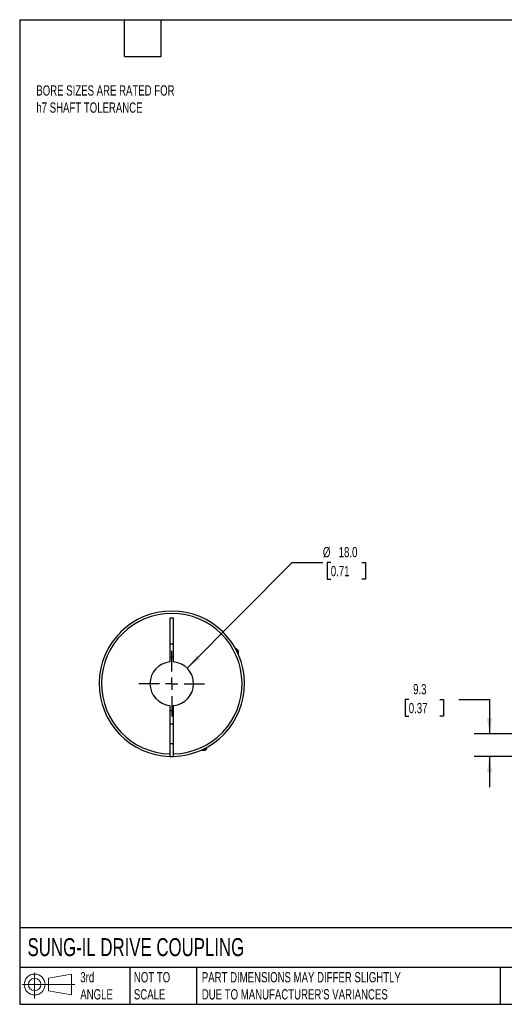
# Model space of a CAD drawing. Header units: millimetres. Extents: x 13 to 546, y 13 to 419.
# Tile 1 of 3: x 13 to 213, y 13 to 419. Entities that reach past the tile are written whole.
import ezdxf

# ---------------------------------------------------------------- set-up
doc = ezdxf.new("R2010")
doc.units = ezdxf.units.MM
doc.header["$LTSCALE"] = 2
doc.linetypes.add('SLD-Center', pattern=[19.05, 15.24, -1.27, 1.27, -1.27])
doc.linetypes.add('SLD-Solid', pattern=[0])
doc.layers.add('CENTER', color=40, linetype='SLD-Center')
doc.layers.add('SLD-DEFPOINTS', color=7, linetype='Continuous')
doc.layers.add('DIMENSIONS', color=140, linetype='SLD-Solid', lineweight=25)
doc.layers.add('TEXT', color=140, linetype='SLD-Solid', lineweight=25)
doc.styles.add('SLDTEXTSTYLE0', font='TXT', dxfattribs={"width": 0.7})
doc.dimstyles.new('SLDDIMSTYLE1', dxfattribs={"dimtxt": 4.316016, "dimasz": 6.604, "dimexe": 0, "dimexo": 0.0625, "dimgap": 1.079004, "dimtad": 0, "dimtih": 1, "dimtoh": 1, "dimdec": 1, "dimrnd": 1e-09, "dimzin": 12, "dimdsep": 46, "dimtxsty": 'SLDTEXTSTYLE0', "dimsah": 1, "dimcen": 0.09, "dimadec": 0, "dimazin": 3, "dimtfac": 1, "dimtdec": 1, "dimtmove": 0, "dimatfit": 0, "dimfxl": 0, "dimfrac": 2, "dimtolj": 1, "dimtzin": 12, "dimarcsym": 0})
doc.dimstyles.new('SLDDIMSTYLE3', dxfattribs={"dimtxt": 4.316016, "dimasz": 6.604, "dimexe": 0, "dimexo": 0.0625, "dimgap": 1.079004, "dimtad": 0, "dimtih": 1, "dimtoh": 1, "dimdec": 1, "dimrnd": 1e-09, "dimzin": 4, "dimdsep": 46, "dimtxsty": 'SLDTEXTSTYLE0', "dimsah": 1, "dimcen": 0, "dimadec": 0, "dimazin": 1, "dimtfac": 1, "dimtdec": 1, "dimtofl": 0, "dimtmove": 0, "dimatfit": 3, "dimfxl": 0, "dimfrac": 2, "dimtolj": 1, "dimtzin": 12, "dimarcsym": 0})

# ---------------------------------------------------------------- blocks, each defined once
blk = doc.blocks.new('Block11')
at = {"color": 7, "linetype": 'SLD-Solid', "lineweight": 18}
for p, q in [((5.18, 10.62), (5.18, 0)), ((10.96, 8.33), (20.35, 10.06)), ((10.96, 3.19), (10.96, 8.33)), ((20.35, 10.06), (20.35, 1.46)), ((0, 5.76), (21.75, 5.76)), ((10.96, 3.19), (20.35, 1.46))]:
    blk.add_line(p, q, dxfattribs=at)
for radius in [4.3, 2.57]:
    blk.add_circle((5.18, 5.76), radius, dxfattribs=at)
blk = doc.blocks.new('Block12')
at = {"layer": 'SLD-DEFPOINTS'}
blk.add_blockref('Block11', (0, 0), dxfattribs=at)
blk = doc.blocks.new('_D_2')
at = {"layer": 'DIMENSIONS'}
for p, q in [((173.22, 138.48), (171.77, 138.48)), ((171.77, 138.48), (171.77, 131.62)), ((186.04, 138.48), (187.49, 138.48)), ((187.49, 138.48), (187.49, 131.62)), ((193.82, 138.48), (206.52, 138.48)), ((206.52, 138.48), (206.52, 124.33)), ((171.77, 131.62), (173.22, 131.62)), ((187.49, 131.62), (186.04, 131.62)), ((232.25, 124.33), (200.17, 124.33)), ((233.39, 115.03), (200.17, 115.03)), ((206.52, 115.03), (206.52, 102.33))]:
    blk.add_line(p, q, dxfattribs=at)
for points in [[(206.52, 124.33), (207.54, 130.93), (205.51, 130.93)], [(206.52, 115.03), (205.51, 108.43), (207.54, 108.43)]]:
    blk.add_solid(points, dxfattribs=at)
at = {"layer": 'DIMENSIONS', "char_height": 4.233, "attachment_point": 1, "style": 'SLDTEXTSTYLE0'}
for s, insert in [('9.3', (175.01, 144.91)), ('0.37', (173.22, 137.08))]:
    blk.add_mtext(s, dxfattribs=dict(at, insert=insert))
blk = doc.blocks.new('_D_8')
at = {"layer": 'DIMENSIONS'}
for p, q in [((81.79, 151.41), (125.09, 195.03)), ((125.09, 195.03), (137.79, 195.03)), ((141.05, 195.03), (139.6, 195.03)), ((139.6, 195.03), (139.6, 188.17)), ((153.88, 195.03), (155.32, 195.03)), ((155.32, 195.03), (155.32, 188.17)), ((139.6, 188.17), (141.05, 188.17)), ((155.32, 188.17), (153.88, 188.17))]:
    blk.add_line(p, q, dxfattribs=at)
blk.add_solid([(81.79, 151.41), (87.17, 155.38), (85.72, 156.81)], dxfattribs=at)
at = {"layer": 'DIMENSIONS', "char_height": 4.233, "attachment_point": 1, "style": 'SLDTEXTSTYLE0'}
for s, insert in [('%%c', (137.79, 201.45)), ('18.0', (144.31, 201.45)), ('0.71', (141.05, 193.62))]:
    blk.add_mtext(s, dxfattribs=dict(at, insert=insert))
blk = doc.blocks.new('SW_CENTERMARKSYMBOL_3')
at = {"layer": 'CENTER', "color": 0}
for p, q in [((0, 5.08), (0, 13.54)), ((-5.08, 0), (-13.54, 0)), ((0, 0), (-2.54, 0)), ((0, 0), (0, 2.54)), ((0, 0), (0, -2.54)), ((0, 0), (2.54, 0)), ((5.08, 0), (13.54, 0)), ((0, -5.08), (0, -13.54))]:
    blk.add_line(p, q, dxfattribs=at)

msp = doc.modelspace()

# ---------------------------------------------------------------- linework, layer by layer
for p, q in [((76.2, 172.03), (74.7, 172.03)), ((74.7, 172.03), (74.7, 153.99)), ((76.2, 153.99), (76.2, 172.03)), ((74.7, 161.53), (76.2, 161.53)), ((102.15, 159.43), (101.77, 159.43)), ((102.95, 158.63), (102.15, 159.43)), ((102.95, 158.63), (102.19, 158.63)), ((102.95, 157.01), (102.95, 158.63)), ((74.7, 136.06), (74.7, 116.03)), ((76.2, 116.03), (76.2, 136.06)), ((76.2, 128.33), (74.7, 128.33)), ((74.7, 120.33), (76.2, 120.33)), ((89.05, 117.53), (89.85, 118.33)), ((89.05, 117.53), (89.05, 118.28)), ((89.85, 118.33), (89.85, 118.71)), ((87.44, 117.53), (89.05, 117.53))]:
    msp.add_line(p, q)
at = {"flags": 128}
msp.add_lwpolyline([(74.7, 115.03), (75.45, 115.03), (76.2, 115.03)], dxfattribs=at)
for radius, start, end in [(30, 271.4325, 268.5675), (29, 271.482, 268.518), (11, 86.0904, 93.9096), (9, 94.7802, 265.2198), (9, 274.7802, 85.2198), (11, 266.0904, 273.9096)]:
    msp.add_arc((75.45, 145.03), radius, start, end)
for points in [[(74.7, 116.03), (74.7, 115.9), (74.7, 115.77), (74.7, 115.53), (74.7, 115.42), (74.7, 115.14), (74.7, 115.03), (74.7, 115.03)], [(76.2, 115.03), (76.2, 115.03), (76.2, 115.06), (76.2, 115.16), (76.2, 115.24), (76.2, 115.51), (76.2, 115.77), (76.2, 116.03)]]:
    msp.add_open_spline(points, degree=3, knots=[0, 0, 0, 0, 0.25, 0.25, 0.5, 0.5, 1, 1, 1, 1])
at = {"layer": 'TEXT'}
for p, q in [((12.7, 419.1), (546.1, 419.1)), ((12.7, 419.1), (12.7, 12.7)), ((55.88, 403.86), (55.88, 419.1)), ((71.12, 403.86), (71.12, 419.1)), ((55.88, 403.86), (71.12, 403.86)), ((546.1, 44.25), (12.7, 44.25)), ((546.1, 27.94), (12.7, 27.94)), ((58.09, 27.94), (58.09, 12.7)), ((85.67, 27.94), (85.67, 12.7)), ((210.97, 27.94), (210.97, 12.7)), ((12.7, 12.7), (546.1, 12.7))]:
    msp.add_line(p, q, dxfattribs=at)

# ---------------------------------------------------------------- block references
at = {"layer": 'CENTER'}
msp.add_blockref('SW_CENTERMARKSYMBOL_3', (75.45, 145.03), dxfattribs=at)
at = {"layer": 'SLD-DEFPOINTS'}
msp.add_blockref('Block12', (13.68, 15.11), dxfattribs=at)

# ---------------------------------------------------------------- texts
at = {"layer": 'TEXT', "attachment_point": 1, "style": 'SLDTEXTSTYLE0'}
for s, insert, char_height in [('BORE SIZES ARE RATED FOR ^Jh7 SHAFT TOLERANCE', (19.56, 392), 4.2333), ('SUNG-IL DRIVE COUPLING', (15.93, 40), 7.4083), ('3rd^JANGLE', (37.7, 25.99), 4.233), ('NOT TO^JSCALE', (59.81, 25.99), 4.2333), ("PART DIMENSIONS MAY DIFFER SLIGHTLY ^JDUE TO MANUFACTURER'S VARIANCES", (87.83, 25.99), 4.2333)]:
    msp.add_mtext(s, dxfattribs=dict(at, insert=insert, char_height=char_height))

# ---------------------------------------------------------------- dimensions: what is measured, and where the dimension line sits
at = {"layer": 'DIMENSIONS'}
dim = msp.add_diameter_dim_2p(p1=(69.11, 138.64), p2=(81.79, 151.41), dimstyle='SLDDIMSTYLE3', dxfattribs=at)
dim.commit()
dim.dimension.update_dxf_attribs({"geometry": '_D_8', "text_midpoint": (147.46, 195.03), "dimtype": 163})
dim = msp.add_linear_dim(base=(206.52, 124.33), p1=(235.93, 115.03), p2=(234.79, 124.33), angle=90, dimstyle='SLDDIMSTYLE1', dxfattribs=at)
dim.commit()
dim.dimension.update_dxf_attribs({"geometry": '_D_2', "text_midpoint": (206.52, 138.48), "dimtype": 160})

doc.saveas('drawing.dxf')
